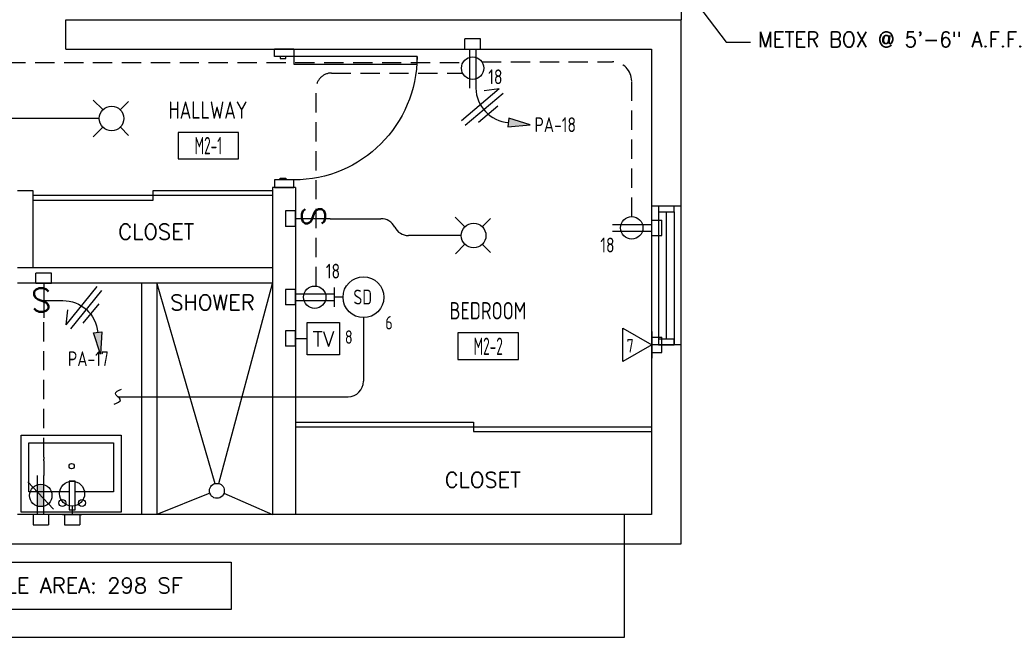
# Model space of a CAD drawing. Header units: inches. Extents: x 23373 to 33923, y 1540 to 5670.
# Tile 95 of 106: x 32313 to 32569, y 2291 to 2451. Entities that reach past the tile are written whole.
import ezdxf
from ezdxf.enums import TextEntityAlignment as Align

# ---------------------------------------------------------------- set-up
doc = ezdxf.new("R2010")
doc.units = ezdxf.units.IN
doc.header["$LTSCALE"] = 2
doc.header["$MEASUREMENT"] = 0
doc.linetypes.add('HIDDEN', pattern=[0.375, 0.25, -0.125])
doc.layers.get('0').update_dxf_attribs({"color": 8, "linetype": 'CONTINUOUS'})
for name, color, linetype in [('a-door', 8, 'CONTINUOUS'), ('eeCtvDist', 5, 'CONTINUOUS'), ('eeFaDist', 4, 'CONTINUOUS'), ('eeLight-LINE', 5, 'CONTINUOUS'), ('eeLightDist', 200, 'CONTINUOUS'), ('eeLightSwitches', 200, 'CONTINUOUS'), ('eeRecepDist', 120, 'CONTINUOUS'), ('eeRecepLINE', 120, 'HIDDEN'), ('eeTelDist', 5, 'CONTINUOUS'), ('EL-ANNO-TEXT', 4, 'CONTINUOUS'), ('FIXT', 8, 'CONTINUOUS'), ('G-SYMB', 1, 'CONTINUOUS'), ('TEXT', 2, 'CONTINUOUS'), ('Walls', 1, 'CONTINUOUS')]:
    doc.layers.add(name, color=color, linetype=linetype)
doc.styles.add('100-48', font='archstyl.shx', dxfattribs={"width": 0.9, "height": 4.8})
doc.styles.add('COMP', font='simplex.shx', dxfattribs={"height": 9})
doc.styles.add('MED', font='archstyl.shx', dxfattribs={"width": 0.8, "height": 0.125})
doc.styles.get("Standard").update_dxf_attribs({"font": 'simplex.shx'})
doc.dimstyles.new('Copy of STANDARD', dxfattribs={"dimtxt": 8, "dimasz": 3, "dimexe": 3, "dimexo": 3, "dimgap": 3, "dimtad": 1, "dimrnd": 1, "dimzin": 3, "dimdsep": 46, "dimlunit": 4, "dimtxsty": 'Standard', "dimblk": 'ARCHTICK', "dimcen": 3, "dimdle": 3, "dimadec": 0, "dimazin": 0, "dimtfac": 1, "dimtix": 1, "dimtofl": 0, "dimtmove": 1, "dimatfit": 3, "dimfxl": 3, "dimtolj": 1, "dimtzin": 0, "dimlwd": -1, "dimlwe": -1, "dimarcsym": 0})

# ---------------------------------------------------------------- blocks, each defined once
blk = doc.blocks.new('Recep-1')
at = {"layer": 'eeRecepDist', "linetype": 'Continuous'}
for p, q in [((0, 0.0176), (0.2108, 0.0176)), ((0, -0.0176), (0.2108, -0.0176))]:
    blk.add_line(p, q, dxfattribs=at)
blk.add_circle((0.1032, 0), 0.0606, dxfattribs=at)
blk = doc.blocks.new('CEIL-LGT')
at = {"layer": 'eeLightDist', "linetype": 'ByBlock'}
for p, q in [((-0.0477, 0.0477), (-0.0991, 0.0991)), ((0.047, 0.047), (0.0916, 0.0916)), ((-0.047, -0.047), (-0.0987, -0.0987)), ((0.0477, -0.0477), (0.0918, -0.0918))]:
    blk.add_line(p, q, dxfattribs=at)
blk.add_circle((0, 0), 0.0667, dxfattribs=at)
blk = doc.blocks.new('TEL-OUT')
at = {"layer": 'eeTelDist', "linetype": 'ByBlock'}
for p, q in [((0, 0), (0.1574, 0.0909)), ((0.1574, 0.0909), (0.1574, -0.0909)), ((0.1574, -0.0909), (0, 0))]:
    blk.add_line(p, q, dxfattribs=at)
at = {"layer": 'eeTelDist'}
blk.add_line((0, -0.0725), (0, 0.0725), dxfattribs=at)
blk = doc.blocks.new('RECEP-gf')
at = {"layer": 'eeRecepDist'}
blk.add_hatch(color=256, dxfattribs=at).paths.add_polyline_path([(137.8165, 590.8342, 0.073698), (137.8191, 590.8518, 0.073698), (137.8165, 590.8693), (137.7006, 590.8693, 0.073698), (137.698, 590.8518, 0.073698), (137.7006, 590.8342)])
at = {"layer": 'eeRecepDist', "linetype": 'Continuous'}
for p, q in [((137.6553, 590.8693), (137.8662, 590.8693)), ((137.6553, 590.8342), (137.8662, 590.8342))]:
    blk.add_line(p, q, dxfattribs=at)
blk.add_circle((137.7585, 590.8518), 0.0606, dxfattribs=at)
blk = doc.blocks.new('GF RECEP ACT')
at = {"layer": 'eeRecepDist'}
blk.add_line((137.6845, 589.8277), (137.8326, 589.9662), dxfattribs=at)
blk.add_blockref('RECEP-gf', (0, -0.9548), dxfattribs=at)
blk = doc.blocks.new('SP-SW')
at = {"layer": 'eeLightSwitches', "linetype": 'ByBlock'}
blk.add_line((0, 0), (0, 0.1873), dxfattribs=at)
blk.add_text('S', height=0.1272, dxfattribs=at).set_placement((-0.0418, 0.0268))
blk = doc.blocks.new('HR RECEPT')
at = {"layer": 'eeRecepDist', "linetype": 'Continuous'}
blk.add_hatch(color=256, dxfattribs=at).paths.add_polyline_path([(-0.2131, -0.2833), (-0.1716, -0.1701), (-0.2169, -0.1628)])
for p, q in [((-0.1716, -0.1701), (-0.2169, -0.1628)), ((-0.2169, -0.1628), (-0.2131, -0.2833)), ((-0.2131, -0.2833), (-0.1716, -0.1701))]:
    blk.add_line(p, q, dxfattribs=at)
at = {"layer": 'eeRecepDist', "linetype": 'ByBlock'}
blk.add_arc((-0.0063, -0.1893), 0.1894, 88.0949, 173.0878, dxfattribs=at)
blk = doc.blocks.new('WiresA')
at = {"layer": 'eeRecepDist'}
for p, q in [((0, 0.1333), (0, -0.1333)), ((0.0333, 0.1333), (0.0768, 0.0641)), ((0.0333, 0.1333), (0.0333, -0.1333)), ((-0.0333, 0.0681), (-0.0333, -0.0681))]:
    blk.add_line(p, q, dxfattribs=at)
blk = doc.blocks.new('WALL-LGT')
at = {"layer": 'eeLightDist', "linetype": 'ByBlock'}
for p, q in [((-0.0525, 0), (0.0525, 0)), ((0, 0.0456), (0, 0))]:
    blk.add_line(p, q, dxfattribs=at)
blk.add_circle((0, 0.1131), 0.0675, dxfattribs=at)
blk = doc.blocks.new('Smoke-Dt')
at = {"layer": 'eeFaDist'}
blk.add_circle((0, 0), 0.1104, dxfattribs=at)
at = {"layer": 'eeFaDist', "style": '100-48', "width": 0.9}
blk.add_text('SD', height=0.08, dxfattribs=at).set_placement((-0.0548, -0.0391))
blk = doc.blocks.new('_ArchTick')
at = {"color": 0, "linetype": 'ByBlock', "const_width": 0.15}
blk.add_lwpolyline([(-0.5, -0.5), (0.5, 0.5)], dxfattribs=at)
blk = doc.blocks.new('AINC-ROOMID')
at = {"layer": 'G-SYMB'}
blk.add_lwpolyline([(-0.2473, -0.3519), (0.2533, -0.3519), (0.2533, -0.1607), (-0.2473, -0.1607)], close=True, dxfattribs=at)
at = {"layer": 'G-SYMB', "color": 4, "linetype": 'Continuous', "style": 'MED', "oblique": -180, "text_generation_flag": 6}
for tag, p in [('%%UROOM-ID', (0, 0.2093)), ('%%USPAN', (0, 0))]:
    blk.add_attdef(tag, text='', height=0.125, rotation=180, dxfattribs=at).set_placement(p, align=Align.MIDDLE)
at = {"layer": 'G-SYMB', "color": 4, "linetype": 'Continuous', "style": 'MED', "text_generation_flag": 6, "width": 0.75}
blk.add_attdef('R-NUM', text='', height=0.125, rotation=180, dxfattribs=at).set_placement((0.003, -0.2563), align=Align.MIDDLE)
blk = doc.blocks.new('CAJA 4X4 LUCES')
at = {"layer": 'eeLight-LINE', "color": 8, "ltscale": 2}
for p, q in [((24065.99, 2814.84), (24061.99, 2814.84)), ((24061.99, 2812.21), (24061.99, 2814.84)), ((24065.99, 2812.21), (24065.99, 2814.84)), ((24061.99, 2812.21), (24065.99, 2812.21))]:
    blk.add_line(p, q, dxfattribs=at)

msp = doc.modelspace()

# ---------------------------------------------------------------- linework, layer by layer
at = {"color": 1}
for p, q in [((32344.73306713, 2382.5678995), (32344.73306713, 2322.5678995)), ((32348.73306713, 2382.5678995), (32348.73306713, 2322.5678995)), ((32348.73306713, 2382.5678995), (32363.80647103, 2330.60758506)), ((32364.82272043, 2330.60287618), (32378.73306713, 2382.5678995)), ((32362.48304222, 2328.11560668), (32348.73306713, 2322.5678995)), ((32366.13577365, 2328.13585459), (32378.73306713, 2322.64440261))]:
    msp.add_line(p, q, dxfattribs=at)
at = {"ltscale": 10}
for p, q in [((32470.07206804, 2290.7429801), (32470.07206804, 2322.59100536)), ((32128.60806713, 2290.7429801), (32470.07206804, 2290.7429801))]:
    msp.add_line(p, q, dxfattribs=at)
at = {"color": 1}
msp.add_circle((32364.30597574, 2328.74490078), 1.92849622, dxfattribs=at)
at = {"layer": 'a-door', "linetype": 'Continuous', "lineweight": -3}
for p, q in [((32378.73306713, 2406.5910058), (32347.67056713, 2406.5910058)), ((32347.67056713, 2406.5910058), (32347.67056713, 2404.0910058)), ((32378.73306713, 2405.3410058), (32316.60806713, 2405.3410058)), ((32347.67056713, 2404.0910058), (32316.60806713, 2404.0910058)), ((32384.73306713, 2346.59100492), (32430.92056713, 2346.59100492)), ((32384.73306713, 2345.34100492), (32477.10806713, 2345.34100492)), ((32430.92056713, 2346.59100492), (32430.92056713, 2344.09100492)), ((32430.92056713, 2344.09100492), (32477.10806713, 2344.09100492))]:
    msp.add_line(p, q, dxfattribs=at)
at = {"layer": 'a-door'}
for p, q in [((32477.10806713, 2402.59100492), (32477.10806845, 2366.59100492)), ((32484.67596528, 2402.59100492), (32484.67596528, 2366.59100492)), ((32478.92056779, 2401.09100292), (32478.92056779, 2366.59100492)), ((32480.92056779, 2401.09100292), (32480.92056779, 2368.09100492)), ((32482.92056779, 2401.09100292), (32482.92056779, 2366.59100492))]:
    msp.add_line(p, q, dxfattribs=at)
at = {"layer": 'a-door', "linetype": 'Continuous', "lineweight": -3}
for points in [[(32379.23306713, 2441.39440261), (32379.23306713, 2443.39440261), (32384.23306713, 2443.39440261), (32384.23306713, 2441.39440261)], [(32380.73306713, 2441.39440261), (32380.73306713, 2440.89440261), (32382.23306713, 2440.89440261), (32382.23306713, 2441.39440261)], [(32384.23306713, 2441.39440261), (32384.23306713, 2439.39440261), (32416.23306713, 2439.39440261), (32416.23306713, 2441.39440261)], [(32379.23306713, 2409.39440261), (32379.23306713, 2407.39440261), (32384.23306713, 2407.39440261), (32384.23306713, 2409.39440261)], [(32380.73306713, 2409.39440261), (32380.73306713, 2409.89440261), (32382.23306713, 2409.89440261), (32382.23306713, 2409.39440261)]]:
    msp.add_lwpolyline(points, close=True, dxfattribs=at)
at = {"layer": 'a-door'}
for points in [[(32478.92056779, 2402.59100292), (32478.92056779, 2401.09100292), (32482.92056779, 2401.09100292), (32482.92056779, 2402.59100292)], [(32478.92056779, 2368.09100492), (32478.92056779, 2366.59100492), (32482.92056779, 2366.59100492), (32482.92056779, 2368.09100492)]]:
    msp.add_lwpolyline(points, close=True, dxfattribs=at)
at = {"layer": 'a-door', "linetype": 'Continuous', "lineweight": -3, "extrusion": (0, 0, -1)}
msp.add_arc((-32384.23306713, 2441.39440261), 32, 180, 270, dxfattribs=at)
at = {"layer": 'eeCtvDist', "linetype": 'ByBlock'}
for p, q in [((32384.73306713, 2371.79358797), (32384.73306713, 2364.69187411)), ((32387.76089504, 2372.42989488), (32396.1352227, 2372.42989488)), ((32387.76089504, 2364.05556721), (32387.76089504, 2372.42989488)), ((32396.1352227, 2372.42989488), (32396.1352227, 2364.05556721)), ((32384.73306713, 2368.24273104), (32387.76089504, 2368.24273104)), ((32396.1352227, 2364.05556721), (32387.76089504, 2364.05556721))]:
    msp.add_line(p, q, dxfattribs=at)
at = {"layer": 'eeFaDist', "ltscale": 2}
for p, q in [((32393.72479707, 2399.3408449), (32406.87073519, 2399.3408449)), ((32427.72056726, 2394.96584468), (32414.00231121, 2394.96584468)), ((32402.34201197, 2373.66500873), (32402.34201197, 2357.16111689)), ((32338.61746408, 2353.16111689), (32398.34201197, 2353.16111689))]:
    msp.add_line(p, q, dxfattribs=at)
at = {"layer": 'eeFaDist'}
for p, q in [((32394.85301868, 2376.44403037), (32394.85301868, 2381.4866766)), ((32397.04166722, 2378.96535348), (32394.85301868, 2378.96535348))]:
    msp.add_line(p, q, dxfattribs=at)
at = {"layer": 'eeFaDist', "ltscale": 2}
for centre, start, end in [((32406.87073519, 2395.3408449), 26.944356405, 90), ((32414.00231121, 2398.96584468), 206.944356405, 270), ((32398.34201197, 2357.16111689), 270, 0)]:
    msp.add_arc(centre, 4, start, end, dxfattribs=at)
at = {"layer": 'eeFaDist', "ltscale": 10}
msp.add_spline([(32337.64109695, 2351.18179837), (32339.26929272, 2352.38618486), (32337.96564149, 2353.93604349), (32339.59383727, 2355.14042999)], degree=3, dxfattribs=at)
at = {"layer": 'eeLight-LINE', "color": 8}
for p, q in [((32429.82723114, 2443.34108559), (32431.51390311, 2443.34092513)), ((32384.7329869, 2398.49750892), (32384.73314736, 2400.18418088)), ((32477.10806713, 2397.80868944), (32477.10790666, 2396.12201748)), ((32318.52664261, 2382.59108604), (32320.21331458, 2382.59092557)), ((32384.73290666, 2378.12298028), (32384.73306713, 2379.80965224)), ((32384.7329869, 2367.39939506), (32384.73314736, 2369.08606702)), ((32477.1079869, 2367.49250156), (32477.10782643, 2365.8058296)), ((32319.4514031, 2322.5908449), (32317.76473114, 2322.59100536)), ((32327.58585749, 2322.59108559), (32325.89918553, 2322.59124606))]:
    msp.add_line(p, q, dxfattribs=at)
at = {"layer": 'eeLight-LINE', "ltscale": 10}
msp.add_line((32333.78306726, 2425.34100536), (32295.40137667, 2425.34100536), dxfattribs=at)
at = {"layer": 'eeLightSwitches', "ltscale": 2}
msp.add_line((32319.36997859, 2378.09498037), (32324.29426876, 2378.09498037), dxfattribs=at)
at = {"layer": 'eeRecepLINE', "ltscale": 10}
for p, q in [((32227.15914473, 2439.88962241), (32428.18104681, 2439.88962241)), ((32433.08175057, 2440.01088914), (32466.94283081, 2440.01088912)), ((32394.06286827, 2437.13033401), (32428.04765798, 2437.1302843)), ((32471.94283081, 2399.87359706), (32471.94283081, 2435.01088912)), ((32390.06286242, 2381.87359709), (32390.06286242, 2433.13033401)), ((32319.36997859, 2337.51624313), (32319.36997859, 2373.09498037)), ((32319.45140311, 2332.71103719), (32319.45140311, 2336.37775186))]:
    msp.add_line(p, q, dxfattribs=at)
for centre, radius, start, end in [((32466.94283081, 2435.01088912), 5, 0, 90), ((32394.06286242, 2433.13033401), 4, 89.9999161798, 180), ((32323.36997859, 2337.51624313), 4, 180, 188.1816196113), ((32315.45140311, 2336.37775186), 4, 0, 8.1816196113)]:
    msp.add_arc(centre, radius, start, end, dxfattribs=at)
at = {"layer": 'FIXT'}
for p, q in [((32313.4877519, 2343.22219671), (32339.4877519, 2343.22219671)), ((32313.4877519, 2323.22219671), (32313.4877519, 2343.22219671)), ((32339.4877519, 2343.22219671), (32339.4877519, 2323.22219671)), ((32315.4877519, 2341.22219671), (32337.4877519, 2341.22219671)), ((32315.4877519, 2328.46822301), (32315.4877519, 2341.22219671)), ((32337.4877519, 2341.22219671), (32337.4877519, 2328.46822301)), ((32325.94148398, 2331.25215056), (32325.94148398, 2323.81160788)), ((32327.54355918, 2331.25215056), (32325.94148398, 2331.25215056)), ((32327.54355918, 2323.81160788), (32327.54355918, 2331.25215056)), ((32325.94148398, 2328.46822301), (32315.4877519, 2328.46822301)), ((32337.4877519, 2328.46822301), (32327.54355918, 2328.46822301)), ((32339.4877519, 2323.22219671), (32313.4877519, 2323.22219671)), ((32325.94148398, 2323.81160788), (32327.54355918, 2323.81160788))]:
    msp.add_line(p, q, dxfattribs=at)
for centre, radius in [((32326.62807694, 2335.14411212), 0.68659297), ((32324.22500156, 2325.58593234), 0.91544482), ((32329.3172265, 2325.58593234), 0.91544482)]:
    msp.add_circle(centre, radius, dxfattribs=at)
at = {"layer": 'TEXT', "color": 2}
msp.add_lwpolyline([(32290.24316617, 2310.20751395), (32368.05119278, 2310.20751395), (32368.05119278, 2297.99897915), (32290.24316617, 2297.99897915)], close=True, dxfattribs=at)
at = {"layer": 'Walls'}
for p, q in [((32484.73306713, 2494.59100536), (32484.73306713, 2450.96600536)), ((32325.10806713, 2450.96600536), (32484.73306713, 2450.96600536)), ((32325.10806713, 2443.34100536), (32325.10806713, 2450.96600536)), ((32484.73306713, 2314.96600536), (32484.73306713, 2450.96600536)), ((32325.10806713, 2443.34100536), (32477.10806713, 2443.34100536)), ((32477.10806713, 2443.34100536), (32477.10806713, 2322.59100536)), ((32316.60806713, 2406.5910058), (32312.60806713, 2406.5910058)), ((32316.60806713, 2386.5910058), (32316.60806713, 2406.5910058)), ((32378.73306713, 2407.39440261), (32378.73306713, 2322.64440261)), ((32384.73306713, 2407.39440261), (32378.73306713, 2407.39440261)), ((32384.73306713, 2407.39440261), (32384.73306713, 2322.64440261)), ((32484.73306713, 2402.59100492), (32477.10806713, 2402.59100492)), ((32378.73306713, 2386.5910058), (32312.60806713, 2386.5910058)), ((32378.73306713, 2382.5910058), (32312.60806713, 2382.5910058)), ((32484.73306713, 2366.59100492), (32477.10806845, 2366.59100492)), ((32477.10806713, 2322.59100536), (32312.60806713, 2322.59100536)), ((32170.60806713, 2314.96600536), (32484.73306713, 2314.96600536))]:
    msp.add_line(p, q, dxfattribs=at)

# ---------------------------------------------------------------- block references
ref = msp.add_blockref('AINC-ROOMID', (32362.0024462, 2427.51713776), dxfattribs=dict(xscale=-31.40809428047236, yscale=-35.94597718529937, zscale=31.40809428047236, rotation=180))
ref.add_attrib('%%USPAN', 'HALLWAY', dxfattribs={"layer": 'G-SYMB', "color": 4, "linetype": 'Continuous', "height": 4.493247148, "rotation": 180, "style": 'MED', "text_generation_flag": 6, "width": 0.873758}).set_placement((32362.0024462, 2427.51713776), align=Align.MIDDLE)
ref.add_attrib('R-NUM', 'M2-1', dxfattribs={"layer": 'G-SYMB', "color": 4, "linetype": 'Continuous', "height": 4.493247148, "rotation": 180, "style": 'MED', "text_generation_flag": 6, "width": 0.655319}).set_placement((32362.09591596, 2418.30419301), align=Align.MIDDLE)
ref = msp.add_blockref('AINC-ROOMID', (32434.6280423, 2375.46658766), dxfattribs=dict(xscale=-31.40809428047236, yscale=-35.94597718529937, zscale=31.40809428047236, rotation=180))
ref.add_attrib('%%USPAN', 'BEDROOM', dxfattribs={"layer": 'G-SYMB', "color": 4, "linetype": 'Continuous', "height": 4.493247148, "rotation": 180, "style": 'MED', "text_generation_flag": 6, "width": 0.873758}).set_placement((32434.6280423, 2375.46658766), align=Align.MIDDLE)
ref.add_attrib('R-NUM', 'M2-2', dxfattribs={"layer": 'G-SYMB', "color": 4, "linetype": 'Continuous', "height": 4.493247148, "rotation": 180, "style": 'MED', "text_generation_flag": 6, "width": 0.655319}).set_placement((32434.72151206, 2366.25364291), align=Align.MIDDLE)
at = {"layer": 'eeFaDist', "xscale": 48, "yscale": 48, "zscale": 48}
msp.add_blockref('Smoke-Dt', (32402.34201197, 2378.96535348), dxfattribs=at)
at = {"layer": 'eeLight-LINE'}
for p in [(8366.68095307, -368.86998386), (8255.38036454, -429.61998341)]:
    msp.add_blockref('CAJA 4X4 LUCES', p, dxfattribs=at)
for p, rotation in [((35196.94405634, -21664.64876916), 89.99999999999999), ((29664.89699768, 26460.95496752), 270), ((35196.94397611, -21685.0232978), 89.99999999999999), ((35196.94405634, -21695.74688302), 89.99999999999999), ((29664.89691745, 26430.63877964), 270), ((56382.59768118, 5134.80191435), 180), ((56390.73213557, 5134.80215504), 180)]:
    msp.add_blockref('CAJA 4X4 LUCES', p, dxfattribs=dict(at, rotation=rotation))
at = {"layer": 'eeLightDist', "xscale": 48, "yscale": 48, "zscale": 48}
for name, p in [('CEIL-LGT', (32336.98306713, 2425.34100536)), ('CEIL-LGT', (32430.92056713, 2394.96584468)), ('WALL-LGT', (32326.74252158, 2322.5908449))]:
    msp.add_blockref(name, p, dxfattribs=at)
at = {"layer": 'eeLightSwitches', "xscale": 48, "yscale": 48, "zscale": 48}
for p, rotation in [((32393.72479707, 2399.3408449), 90), ((32319.36997859, 2382.59084534), 180)]:
    msp.add_blockref('SP-SW', p, dxfattribs=dict(at, rotation=rotation))
at = {"layer": 'eeRecepDist'}
for name, p, xscale, yscale, zscale, rotation in [('Recep-1', (32430.67056713, 2443.34100536), 48, 48, 48, 269.9945491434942), ('HR RECEPT', (32431.51294034, 2433.22089335), 47.99999999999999, 47.99999999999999, 47.99999999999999, 92.73279432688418), ('Recep-1', (32466.98795529, 2396.96631623), 48, 48, 48, 359.9945491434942), ('Recep-1', (32384.7329869, 2378.96631626), 48, 48, 48, 359.9945491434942), ('HR RECEPT', (32324.29426876, 2378.09498037), -47.99999999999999, 47.99999999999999, 48, 358.4460324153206)]:
    msp.add_blockref(name, p, dxfattribs=dict(at, xscale=xscale, yscale=yscale, zscale=zscale, rotation=rotation))
at = {"layer": 'eeRecepLINE'}
for p, xscale, yscale, zscale, rotation in [((32433.65994942, 2427.66861555), -47.99999999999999, 47.99999999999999, 47.99999999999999, 310.1680123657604), ((32330.44904375, 2375.74506215), 47.99999999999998, 47.99999999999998, 47.99999999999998, 140.8011252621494)]:
    msp.add_blockref('WiresA', p, dxfattribs=dict(at, xscale=xscale, yscale=yscale, zscale=zscale, rotation=rotation))
at = {"layer": 'eeTelDist', "xscale": 48, "yscale": 48, "zscale": 48}
for name, p, rotation in [('TEL-OUT', (32477.15843579, 2366.62008528), 180), ('GF RECEP ACT', (60633.66095131, -4284.86478361), 90)]:
    msp.add_blockref(name, p, dxfattribs=dict(at, rotation=rotation))

# ---------------------------------------------------------------- texts
at = {"layer": 'eeCtvDist', "color": 4, "style": '100-48', "width": 0.9}
for s, p in [('6', (32407.98875595, 2370.61401139)), ('8', (32397.52299195, 2366.89318597)), ('7', (32470.61174548, 2364.62003569))]:
    msp.add_text(s, height=3.48769622, dxfattribs=at).set_placement(p)
at = {"layer": 'eeCtvDist', "color": 4, "linetype": 'ByBlock'}
msp.add_text('TV', height=3.84, dxfattribs=at).set_placement((32391.95208317, 2366.2038129), align=Align.CENTER)
at = {"layer": 'eeRecepDist', "style": '100-48', "width": 0.9}
for s, p in [('18', (32434.71622092, 2434.2274444)), ('PA-18', (32446.7111077, 2421.80327602)), ('18', (32463.79365792, 2390.59104569)), ('18', (32392.5764672, 2383.81320593)), ('PA-17', (32325.65901631, 2361.08073312))]:
    msp.add_text(s, height=3.84, dxfattribs=at).set_placement(p)
at = {"layer": 'EL-ANNO-TEXT', "ltscale": 10, "insert": (32589.55195261, 2447.84632003), "char_height": 4, "width": 84.8931842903, "attachment_point": 3, "line_spacing_factor": 0.96724, "style": 'COMP'}
msp.add_mtext('\\pxql;METER BOX @ 5\'-6" A.F.F.', dxfattribs=at)
at = {"layer": 'TEXT', "color": 2, "char_height": 4.0006921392, "attachment_point": 1}
for s, insert, width in [('{\\Fromans|c0;CLOSET}', (32338.72108315, 2397.9646035), 26.4971737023), ('{\\Fromans|c0;SHOWER}', (32352.18304929, 2379.60489863), 137.254255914), ('{\\Fromans|c0;CLOSET}', (32423.42875986, 2333.58008353), 137.254255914), ('{\\Fromans|c0;MODULE AREA: 298 SF}', (32294.22483596, 2306.18184818), 137.254255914)]:
    msp.add_mtext(s, dxfattribs=dict(at, insert=insert, width=width))

# ---------------------------------------------------------------- leaders
at = {"layer": 'TEXT', "ltscale": 10}
msp.add_leader([(32486.3495298, 2458.3900349), (32496.45465427, 2445.17762872), (32502.75268955, 2445.17762872)], dimstyle='Copy of STANDARD', override={"dimasz": 6, "dimtad": 0}, dxfattribs=at)

doc.saveas('drawing.dxf')
